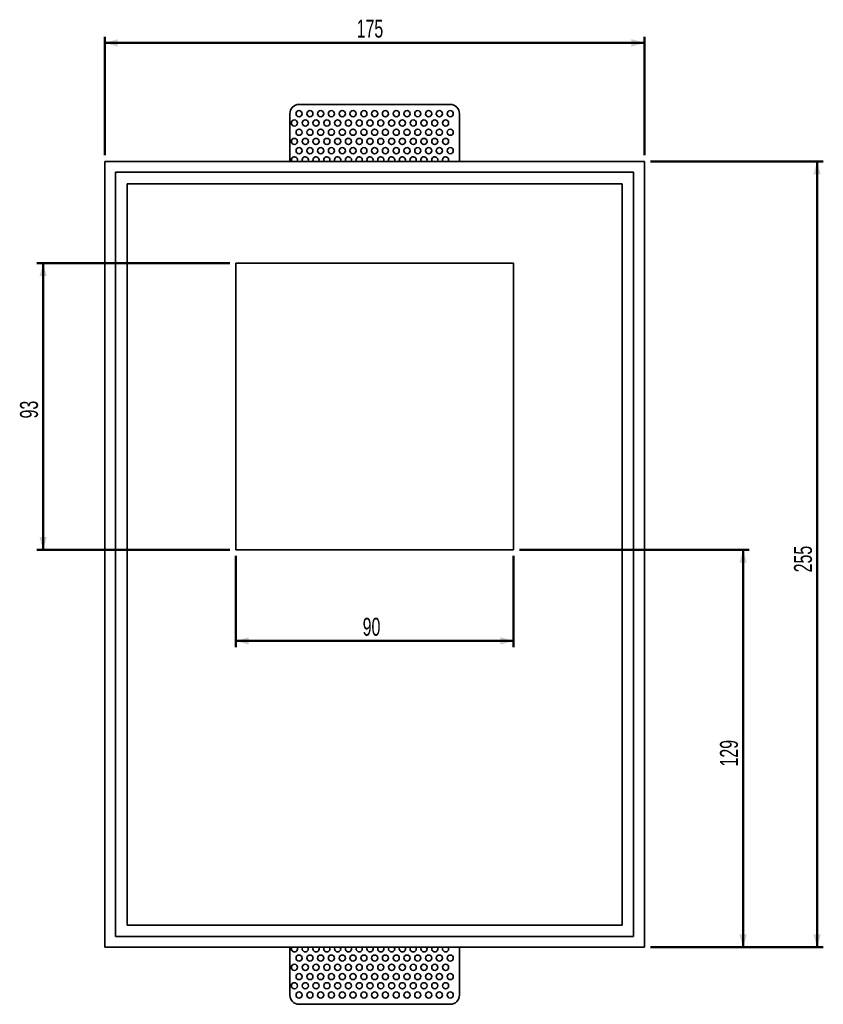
# Model space of a CAD drawing. Header units: millimetres. Extents: x 49 to 179, y 74 to 234.
import ezdxf

# ---------------------------------------------------------------- set-up
doc = ezdxf.new("R2010")
doc.units = ezdxf.units.MM
doc.layers.add('FORMAT', color=7, linetype='Continuous', lineweight=50)
doc.styles.add('SLDTEXTSTYLE0', font='TXT', dxfattribs={"width": 0.663})
doc.dimstyles.new('SLDDIMSTYLE0', dxfattribs={"dimtxt": 2.69062, "dimasz": 2.1, "dimexe": 0, "dimexo": 0.0625, "dimgap": 0.672655, "dimtad": 1, "dimlfac": 2, "dimrnd": 1e-09, "dimzin": 12, "dimdsep": 46, "dimtxsty": 'SLDTEXTSTYLE0', "dimsah": 1, "dimcen": 0.09, "dimadec": 0, "dimazin": 3, "dimtfac": 1, "dimtofl": 0, "dimtmove": 0, "dimatfit": 3, "dimfxl": 1, "dimfrac": 2, "dimtolj": 1, "dimtzin": 12, "dimarcsym": 0})

# ---------------------------------------------------------------- blocks, each defined once
blk = doc.blocks.new('_D')
at = {"layer": 'FORMAT'}
for p, q in [((82.86, 194.13), (51.61, 194.13)), ((52.61, 147.63), (52.61, 194.13)), ((82.86, 147.63), (51.61, 147.63))]:
    blk.add_line(p, q, dxfattribs=at)
for points in [[(52.61, 194.13), (52.01, 192.03), (53.21, 192.03)], [(52.61, 147.63), (53.21, 149.73), (52.01, 149.73)]]:
    blk.add_solid(points, dxfattribs=at)
at = {"layer": 'FORMAT', "insert": (48.86, 168.94), "char_height": 2.91, "attachment_point": 1, "rotation": 90, "style": 'SLDTEXTSTYLE0'}
blk.add_mtext('93', dxfattribs=at)
blk = doc.blocks.new('_D_1')
at = {"layer": 'FORMAT'}
for p, q in [((83.86, 146.63), (83.86, 131.85)), ((128.86, 146.63), (128.86, 131.85)), ((128.86, 132.85), (83.86, 132.85))]:
    blk.add_line(p, q, dxfattribs=at)
for points in [[(83.86, 132.85), (85.96, 132.25), (85.96, 133.45)], [(128.86, 132.85), (126.76, 133.45), (126.76, 132.25)]]:
    blk.add_solid(points, dxfattribs=at)
at = {"layer": 'FORMAT', "insert": (104.42, 136.6), "char_height": 2.91, "attachment_point": 1, "style": 'SLDTEXTSTYLE0'}
blk.add_mtext('90', dxfattribs=at)
blk = doc.blocks.new('_D_2')
at = {"layer": 'FORMAT'}
for p, q in [((151.11, 210.63), (179.11, 210.63)), ((178.11, 83.13), (178.11, 210.63)), ((151.11, 83.13), (179.11, 83.13))]:
    blk.add_line(p, q, dxfattribs=at)
for points in [[(178.11, 210.63), (177.51, 208.53), (178.71, 208.53)], [(178.11, 83.13), (178.71, 85.23), (177.51, 85.23)]]:
    blk.add_solid(points, dxfattribs=at)
at = {"layer": 'FORMAT', "insert": (174.36, 143.97), "char_height": 2.91, "attachment_point": 1, "rotation": 90, "style": 'SLDTEXTSTYLE0'}
blk.add_mtext('255', dxfattribs=at)
blk = doc.blocks.new('_D_3')
at = {"layer": 'FORMAT'}
for p, q in [((129.86, 147.63), (167.11, 147.63)), ((166.11, 147.63), (166.11, 83.13)), ((151.11, 83.13), (167.11, 83.13))]:
    blk.add_line(p, q, dxfattribs=at)
for points in [[(166.11, 147.63), (165.51, 145.53), (166.71, 145.53)], [(166.11, 83.13), (166.71, 85.23), (165.51, 85.23)]]:
    blk.add_solid(points, dxfattribs=at)
at = {"layer": 'FORMAT', "insert": (162.36, 112.47), "char_height": 2.91, "attachment_point": 1, "rotation": 90, "style": 'SLDTEXTSTYLE0'}
blk.add_mtext('129', dxfattribs=at)
blk = doc.blocks.new('_D_4')
at = {"layer": 'FORMAT'}
for p, q in [((62.61, 211.63), (62.61, 230.88)), ((150.11, 211.63), (150.11, 230.88)), ((150.11, 229.88), (62.61, 229.88))]:
    blk.add_line(p, q, dxfattribs=at)
for points in [[(62.61, 229.88), (64.71, 229.28), (64.71, 230.48)], [(150.11, 229.88), (148.01, 230.48), (148.01, 229.28)]]:
    blk.add_solid(points, dxfattribs=at)
at = {"layer": 'FORMAT', "insert": (103.45, 233.64), "char_height": 2.91, "attachment_point": 1, "style": 'SLDTEXTSTYLE0'}
blk.add_mtext('175', dxfattribs=at)

msp = doc.modelspace()

# ---------------------------------------------------------------- linework, layer by layer
at = {"color": 7, "linetype": 'Continuous', "lineweight": 35}
for p, q in [((94.1139, 219.8844), (118.6139, 219.8844)), ((92.6139, 210.6344), (92.6139, 218.3844)), ((120.1139, 218.3844), (120.1139, 210.6344)), ((150.1139, 210.6344), (62.6139, 210.6344)), ((62.6139, 210.6344), (62.6139, 83.1344)), ((150.1139, 146.8844), (150.1139, 210.6344)), ((64.3639, 208.8844), (64.3639, 84.8844)), ((148.3639, 208.8844), (64.3639, 208.8844)), ((148.3639, 146.8844), (148.3639, 208.8844)), ((66.2276, 207.0208), (146.5003, 207.0208)), ((66.2276, 86.748), (66.2276, 207.0208)), ((146.5003, 207.0208), (146.5003, 146.8844)), ((128.8639, 194.1344), (83.8639, 194.1344)), ((83.8639, 147.6344), (83.8639, 194.1344)), ((128.8639, 147.6344), (128.8639, 194.1344)), ((128.8639, 147.6344), (83.8639, 147.6344)), ((146.5003, 146.8844), (146.5003, 86.748)), ((148.3639, 84.8844), (148.3639, 146.8844)), ((150.1139, 83.1344), (150.1139, 146.8844)), ((146.5003, 86.748), (66.2276, 86.748)), ((64.3639, 84.8844), (148.3639, 84.8844)), ((62.6139, 83.1344), (150.1139, 83.1344)), ((92.6139, 75.3844), (92.6139, 83.1344)), ((120.1139, 83.1344), (120.1139, 75.3844)), ((118.6139, 73.8844), (94.1139, 73.8844))]:
    msp.add_line(p, q, dxfattribs=at)
at = {"color": 7, "linetype": 'Continuous', "lineweight": 35, "flags": 128}
for points in [[(93.8639, 210.8844), (93.8259, 210.6931), (93.7969, 210.6344)], [(95.6139, 210.8844), (95.5759, 210.6931), (95.5469, 210.6344)], [(97.3639, 210.8844), (97.3259, 210.6931), (97.2969, 210.6344)], [(99.1139, 210.8844), (99.0759, 210.6931), (99.0469, 210.6344)], [(100.8639, 210.8844), (100.8259, 210.6931), (100.7969, 210.6344)], [(102.6139, 210.8844), (102.5759, 210.6931), (102.5469, 210.6344)], [(104.3639, 210.8844), (104.3259, 210.6931), (104.2969, 210.6344)], [(106.1139, 210.8844), (106.0759, 210.6931), (106.0469, 210.6344)], [(107.8639, 210.8844), (107.8259, 210.6931), (107.7969, 210.6344)], [(109.6139, 210.8844), (109.5759, 210.6931), (109.5469, 210.6344)], [(111.3639, 210.8844), (111.3259, 210.6931), (111.2969, 210.6344)], [(113.1139, 210.8844), (113.0759, 210.6931), (113.0469, 210.6344)], [(114.8639, 210.8844), (114.8259, 210.6931), (114.7969, 210.6344)], [(116.6139, 210.8844), (116.5759, 210.6931), (116.5469, 210.6344)], [(118.3639, 210.8844), (118.3259, 210.6931), (118.2969, 210.6344)], [(92.8639, 82.8844), (92.902, 83.0757), (92.9309, 83.1344)], [(94.6139, 82.8844), (94.652, 83.0757), (94.6809, 83.1344)], [(96.3639, 82.8844), (96.402, 83.0757), (96.4309, 83.1344)], [(98.1139, 82.8844), (98.152, 83.0757), (98.1809, 83.1344)], [(99.8639, 82.8844), (99.902, 83.0757), (99.9309, 83.1344)], [(101.6139, 82.8844), (101.652, 83.0757), (101.6809, 83.1344)], [(103.3639, 82.8844), (103.402, 83.0757), (103.4309, 83.1344)], [(105.1139, 82.8844), (105.152, 83.0757), (105.1809, 83.1344)], [(106.8639, 82.8844), (106.902, 83.0757), (106.9309, 83.1344)], [(108.6139, 82.8844), (108.652, 83.0757), (108.6809, 83.1344)], [(110.3639, 82.8844), (110.402, 83.0757), (110.4309, 83.1344)], [(112.1139, 82.8844), (112.152, 83.0757), (112.1809, 83.1344)], [(113.8639, 82.8844), (113.902, 83.0757), (113.9309, 83.1344)], [(115.6139, 82.8844), (115.652, 83.0757), (115.6809, 83.1344)], [(117.3639, 82.8844), (117.402, 83.0757), (117.4309, 83.1344)]]:
    msp.add_lwpolyline(points, dxfattribs=at)
at = {"color": 7, "linetype": 'Continuous', "lineweight": 35}
for centre in [(94.1139, 218.3844), (95.8639, 218.3844), (97.6139, 218.3844), (99.3639, 218.3844), (101.1139, 218.3844), (102.8639, 218.3844), (104.6139, 218.3844), (106.3639, 218.3844), (108.1139, 218.3844), (109.8639, 218.3844), (111.6139, 218.3844), (113.3639, 218.3844), (115.1139, 218.3844), (116.8639, 218.3844), (118.6139, 218.3844), (93.3639, 216.8844), (95.1139, 216.8844), (96.8639, 216.8844), (98.6139, 216.8844), (100.3639, 216.8844), (102.1139, 216.8844), (103.8639, 216.8844), (105.6139, 216.8844), (107.3639, 216.8844), (109.1139, 216.8844), (110.8639, 216.8844), (112.6139, 216.8844), (114.3639, 216.8844), (116.1139, 216.8844), (117.8639, 216.8844), (94.1139, 215.3844), (95.8639, 215.3844), (97.6139, 215.3844), (99.3639, 215.3844), (101.1139, 215.3844), (102.8639, 215.3844), (104.6139, 215.3844), (106.3639, 215.3844), (108.1139, 215.3844), (109.8639, 215.3844), (111.6139, 215.3844), (113.3639, 215.3844), (115.1139, 215.3844), (116.8639, 215.3844), (118.6139, 215.3844), (93.3639, 213.8844), (95.1139, 213.8844), (96.8639, 213.8844), (98.6139, 213.8844), (100.3639, 213.8844), (102.1139, 213.8844), (103.8639, 213.8844), (105.6139, 213.8844), (107.3639, 213.8844), (109.1139, 213.8844), (110.8639, 213.8844), (112.6139, 213.8844), (114.3639, 213.8844), (116.1139, 213.8844), (117.8639, 213.8844), (94.1139, 212.3844), (95.8639, 212.3844), (97.6139, 212.3844), (99.3639, 212.3844), (101.1139, 212.3844), (102.8639, 212.3844), (104.6139, 212.3844), (106.3639, 212.3844), (108.1139, 212.3844), (109.8639, 212.3844), (111.6139, 212.3844), (113.3639, 212.3844), (115.1139, 212.3844), (116.8639, 212.3844), (118.6139, 212.3844), (94.1139, 81.3844), (95.8639, 81.3844), (97.6139, 81.3844), (99.3639, 81.3844), (101.1139, 81.3844), (102.8639, 81.3844), (104.6139, 81.3844), (106.3639, 81.3844), (108.1139, 81.3844), (109.8639, 81.3844), (111.6139, 81.3844), (113.3639, 81.3844), (115.1139, 81.3844), (116.8639, 81.3844), (118.6139, 81.3844), (93.3639, 79.8844), (95.1139, 79.8844), (96.8639, 79.8844), (98.6139, 79.8844), (100.3639, 79.8844), (102.1139, 79.8844), (103.8639, 79.8844), (105.6139, 79.8844), (107.3639, 79.8844), (109.1139, 79.8844), (110.8639, 79.8844), (112.6139, 79.8844), (114.3639, 79.8844), (116.1139, 79.8844), (117.8639, 79.8844), (94.1139, 78.3844), (95.8639, 78.3844), (97.6139, 78.3844), (99.3639, 78.3844), (101.1139, 78.3844), (102.8639, 78.3844), (104.6139, 78.3844), (106.3639, 78.3844), (108.1139, 78.3844), (109.8639, 78.3844), (111.6139, 78.3844), (113.3639, 78.3844), (115.1139, 78.3844), (116.8639, 78.3844), (118.6139, 78.3844), (93.3639, 76.8844), (95.1139, 76.8844), (96.8639, 76.8844), (98.6139, 76.8844), (100.3639, 76.8844), (102.1139, 76.8844), (103.8639, 76.8844), (105.6139, 76.8844), (107.3639, 76.8844), (109.1139, 76.8844), (110.8639, 76.8844), (112.6139, 76.8844), (114.3639, 76.8844), (116.1139, 76.8844), (117.8639, 76.8844), (94.1139, 75.3844), (95.8639, 75.3844), (97.6139, 75.3844), (99.3639, 75.3844), (101.1139, 75.3844), (102.8639, 75.3844), (104.6139, 75.3844), (106.3639, 75.3844), (108.1139, 75.3844), (109.8639, 75.3844), (111.6139, 75.3844), (113.3639, 75.3844), (115.1139, 75.3844), (116.8639, 75.3844), (118.6139, 75.3844)]:
    msp.add_circle(centre, 0.5, dxfattribs=at)
for centre, radius, start, end in [((94.1139, 218.3844), 1.5, 90, 180), ((118.6139, 218.3844), 1.5, 0, 90), ((93.3639, 210.8844), 0.5, 0, 210), ((95.1139, 210.8844), 0.5, 0, 210), ((96.8639, 210.8844), 0.5, 0, 210), ((98.6139, 210.8844), 0.5, 0, 210), ((100.3639, 210.8844), 0.5, 0, 210), ((102.1139, 210.8844), 0.5, 0, 210), ((103.8639, 210.8844), 0.5, 0, 210), ((105.6139, 210.8844), 0.5, 0, 210), ((107.3639, 210.8844), 0.5, 0, 210), ((109.1139, 210.8844), 0.5, 0, 210), ((110.8639, 210.8844), 0.5, 0, 210), ((112.6139, 210.8844), 0.5, 0, 210), ((114.3639, 210.8844), 0.5, 0, 210), ((116.1139, 210.8844), 0.5, 0, 210), ((117.8639, 210.8844), 0.5, 0, 210), ((93.3639, 82.8844), 0.5, 180, 30), ((95.1139, 82.8844), 0.5, 180, 30), ((96.8639, 82.8844), 0.5, 180, 30), ((98.6139, 82.8844), 0.5, 180, 30), ((100.3639, 82.8844), 0.5, 180, 30), ((102.1139, 82.8844), 0.5, 180, 30), ((103.8639, 82.8844), 0.5, 180, 30), ((105.6139, 82.8844), 0.5, 180, 30), ((107.3639, 82.8844), 0.5, 180, 30), ((109.1139, 82.8844), 0.5, 180, 30), ((110.8639, 82.8844), 0.5, 180, 30), ((112.6139, 82.8844), 0.5, 180, 30), ((114.3639, 82.8844), 0.5, 180, 30), ((116.1139, 82.8844), 0.5, 180, 30), ((117.8639, 82.8844), 0.5, 180, 30), ((94.1139, 75.3844), 1.5, 180, 270), ((118.6139, 75.3844), 1.5, 270, 0)]:
    msp.add_arc(centre, radius, start, end, dxfattribs=at)

# ---------------------------------------------------------------- dimensions: what is measured, and where the dimension line sits
at = {"layer": 'FORMAT'}
for base, p1, p2, picture, middle in [((62.6139, 229.8844), (150.1139, 210.6344), (62.6139, 210.6344), '_D_4', (106.3639, 229.8844)), ((83.8639, 132.8507), (128.8639, 147.6344), (83.8639, 147.6344), '_D_1', (106.3639, 132.8507))]:
    dim = msp.add_linear_dim(base=base, p1=p1, p2=p2, dimstyle='SLDDIMSTYLE0', dxfattribs=at)
    dim.commit()
    dim.dimension.update_dxf_attribs({"geometry": picture, "text_midpoint": middle, "dimtype": 160})
for base, p1, p2, picture, middle in [((178.1139, 210.6344), (150.1139, 83.1344), (150.1139, 210.6344), '_D_2', (178.1139, 146.8844)), ((52.6139, 194.1344), (83.8639, 147.6344), (83.8639, 194.1344), '_D', (52.6139, 170.8844)), ((166.1139, 83.1344), (128.8639, 147.6344), (150.1139, 83.1344), '_D_3', (166.1139, 115.3844))]:
    dim = msp.add_linear_dim(base=base, p1=p1, p2=p2, angle=90, dimstyle='SLDDIMSTYLE0', dxfattribs=at)
    dim.commit()
    dim.dimension.update_dxf_attribs({"geometry": picture, "text_midpoint": middle, "dimtype": 160})

doc.saveas('drawing.dxf')
